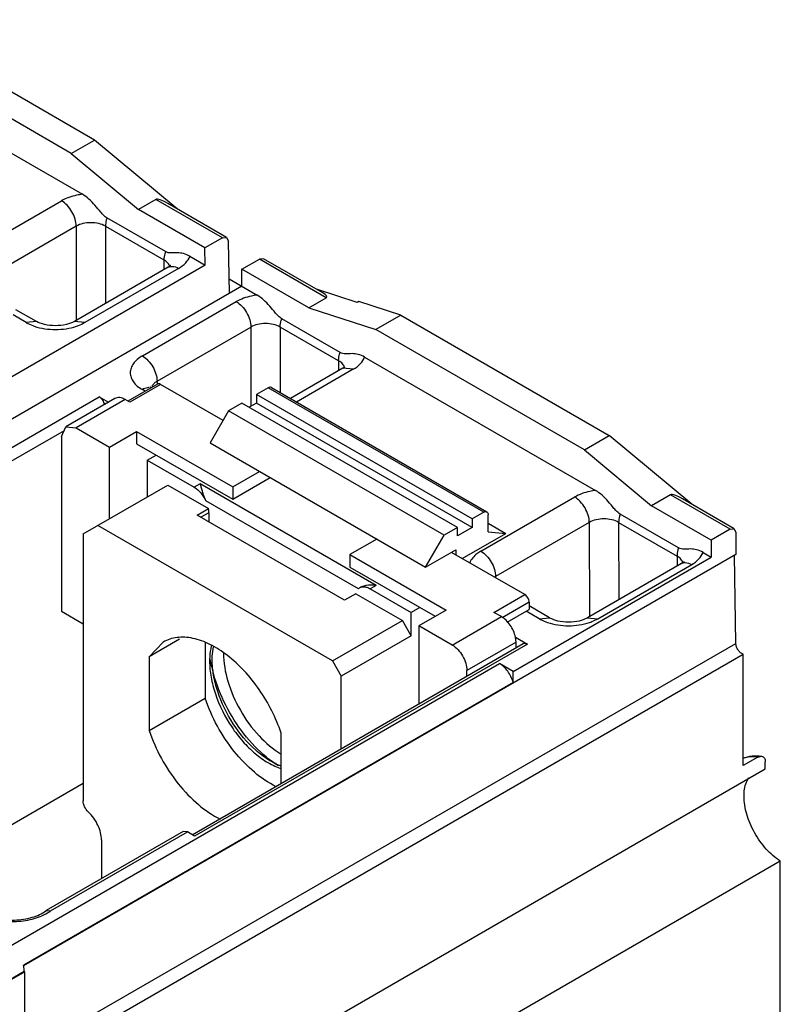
# Model space of a CAD drawing. Header units: millimetres. Extents: x 20 to 157, y 25 to 223.
# Tile 6 of 6: x 120 to 157, y 159 to 206. Entities that reach past the tile are written whole.
import ezdxf

# ---------------------------------------------------------------- set-up
doc = ezdxf.new("R2010")
doc.units = ezdxf.units.MM
doc.header["$LTSCALE"] = 16.09879
doc.layers.get('0').update_dxf_attribs({"linetype": 'CONTINUOUS'})

msp = doc.modelspace()

# ---------------------------------------------------------------- linework, layer by layer
at = {"color": 7, "linetype": 'Continuous'}
for p, q in [((124.011, 200.358), (113.956, 206.163)), ((122.88, 199.705), (112.825, 205.51)), ((112.28, 204.175), (123.424, 197.741)), ((122.88, 199.705), (124.011, 200.358)), ((127.998, 197.035), (124.011, 200.358)), ((122.88, 199.705), (126.119, 197.005)), ((117.888, 194.814), (122.413, 197.427)), ((126.968, 197.495), (126.119, 197.005)), ((130.171, 195.646), (126.968, 197.495)), ((130.373, 195.664), (127.541, 197.299)), ((129.322, 195.156), (126.119, 197.005)), ((123.12, 196.202), (118.595, 193.589)), ((123.12, 196.202), (123.122, 191.656)), ((124.534, 196.202), (124.535, 192.472)), ((124.534, 196.202), (127.35, 194.576)), ((127.421, 194.973), (124.605, 196.599)), ((130.171, 195.646), (129.322, 195.156)), ((130.171, 195.646), (130.373, 195.664)), ((130.373, 195.664), (130.461, 195.478)), ((130.517, 192.962), (130.461, 195.478)), ((128.602, 194.751), (129.341, 194.325)), ((129.341, 194.325), (129.322, 195.156)), ((129.341, 194.325), (81.258, 166.564)), ((127.35, 194.576), (127.35, 194.097)), ((131.108, 194.125), (131.958, 194.614)), ((132.158, 194.634), (131.958, 194.614)), ((135.182, 192.752), (131.958, 194.614)), ((135.009, 192.988), (132.158, 194.634)), ((127.558, 194.217), (123.032, 191.604)), ((128.057, 194.167), (123.532, 191.555)), ((131.108, 193.305), (131.108, 194.125)), ((134.334, 192.262), (131.108, 194.125)), ((130.502, 193.655), (131.851, 192.876)), ((131.11, 193.304), (83.026, 165.543)), ((136.679, 192.526), (134.718, 193.156)), ((126.313, 189.948), (130.839, 192.561)), ((134.334, 192.262), (135.182, 192.752)), ((136.75, 192.566), (136.679, 192.526)), ((138.776, 191.915), (136.75, 192.566)), ((120.703, 191.555), (120.076, 191.918)), ((121.204, 191.605), (120.217, 192.174)), ((134.334, 192.262), (137.573, 191.221)), ((138.776, 191.915), (137.573, 191.221)), ((138.776, 191.915), (148.831, 186.11)), ((121.204, 191.605), (120.704, 191.555)), ((123.532, 191.555), (123.032, 191.604)), ((135.848, 190.108), (133.032, 191.733)), ((127.02, 188.723), (131.547, 191.337)), ((131.547, 191.337), (131.546, 187.513)), ((132.961, 191.337), (132.961, 188.172)), ((135.778, 189.711), (132.961, 191.337)), ((147.629, 185.416), (137.573, 191.221)), ((135.778, 189.711), (135.778, 189.233)), ((137.029, 189.886), (148.173, 183.453)), ((135.985, 189.352), (133.451, 187.889)), ((136.485, 189.303), (133.744, 187.72)), ((135.985, 189.352), (136.079, 189.418)), ((136.485, 189.303), (135.985, 189.352)), ((127.036, 188.587), (125.613, 187.765)), ((127.186, 188.572), (125.701, 187.714)), ((127.02, 188.723), (127.02, 188.587)), ((130.202, 186.831), (127.186, 188.572)), ((126.441, 188.243), (126.313, 188.317)), ((132.383, 188.404), (131.818, 188.078)), ((142.778, 182.403), (132.383, 188.404)), ((132.533, 188.419), (142.928, 182.418)), ((108.183, 178.698), (124.234, 187.966)), ((124.989, 187.886), (122.62, 186.519)), ((125.489, 187.837), (123.12, 186.469)), ((124.234, 187.966), (124.68, 187.708)), ((125.701, 187.714), (125.489, 187.837)), ((131.111, 187.67), (130.474, 187.302)), ((141.505, 181.668), (131.111, 187.67)), ((131.818, 187.67), (131.464, 187.466)), ((131.818, 188.078), (131.818, 187.67)), ((142.212, 182.077), (131.818, 188.078)), ((142.212, 181.668), (131.818, 187.67)), ((130.474, 187.302), (129.576, 185.747)), ((140.869, 181.301), (130.474, 187.302)), ((122.536, 186.332), (108.684, 178.335)), ((122.413, 186.061), (122.62, 186.519)), ((122.62, 186.519), (123.12, 186.469)), ((123.12, 186.469), (124.729, 185.541)), ((124.729, 185.541), (126.037, 186.296)), ((126.037, 186.296), (126.037, 185.7)), ((126.037, 186.296), (130.669, 183.622)), ((122.413, 186.061), (122.413, 177.627)), ((129.576, 185.747), (139.971, 179.746)), ((147.629, 185.416), (148.831, 186.11)), ((152.818, 182.788), (148.831, 186.11)), ((124.729, 182.087), (124.729, 185.541)), ((126.037, 185.7), (130.669, 183.026)), ((147.629, 185.416), (150.868, 182.717)), ((126.55, 184.914), (126.974, 185.159)), ((126.55, 184.914), (126.55, 183.138)), ((126.55, 184.914), (128.816, 183.605)), ((130.669, 183.622), (131.963, 184.369)), ((130.669, 183.026), (132.479, 184.071)), ((123.46, 181.354), (127.54, 183.71)), ((127.54, 183.71), (129.501, 182.577)), ((129.099, 183.769), (128.816, 183.605)), ((137.582, 178.871), (129.099, 183.769)), ((130.669, 183.622), (130.669, 183.026)), ((136.732, 178.709), (129.378, 182.954)), ((142.636, 180.525), (147.162, 183.138)), ((151.787, 183.247), (150.868, 182.717)), ((154.659, 181.589), (151.787, 183.247)), ((154.859, 181.609), (152.361, 183.051)), ((128.957, 182.263), (129.501, 182.577)), ((142.778, 182.403), (142.212, 182.077)), ((153.74, 181.058), (150.868, 182.717)), ((136.064, 178.159), (128.957, 182.263)), ((129.52, 182.38), (129.135, 182.16)), ((129.52, 182.38), (129.52, 181.938)), ((142.212, 182.077), (142.212, 181.668)), ((142.99, 181.458), (142.99, 182.281)), ((152.17, 180.684), (149.354, 182.31)), ((135.481, 175.23), (124.167, 181.762)), ((141.505, 181.668), (140.869, 181.301)), ((142.212, 181.668), (141.505, 181.26)), ((141.505, 181.26), (141.505, 181.668)), ((142.99, 181.871), (143.837, 181.382)), ((142.99, 181.458), (143.837, 181.382)), ((147.869, 181.913), (143.344, 179.301)), ((147.869, 181.913), (147.87, 177.367)), ((149.283, 181.913), (149.284, 178.184)), ((149.283, 181.913), (152.099, 180.288)), ((154.659, 181.589), (153.74, 181.058)), ((154.659, 181.589), (154.859, 181.609)), ((154.859, 181.609), (154.942, 181.426)), ((123.46, 181.354), (123.46, 168.475)), ((137.619, 181.103), (136.325, 180.356)), ((139.971, 179.746), (140.869, 181.301)), ((141.738, 180.17), (143.837, 181.382)), ((153.74, 181.058), (153.74, 180.238)), ((154.942, 181.426), (154.942, 180.369)), ((139.971, 179.746), (141.434, 180.591)), ((141.434, 180.591), (141.434, 180.346)), ((154.942, 180.369), (120.577, 160.529)), ((136.325, 180.356), (136.325, 179.76)), ((136.325, 180.356), (140.957, 177.682)), ((144.754, 178.429), (141.222, 180.468)), ((144.194, 174.727), (153.74, 180.238)), ((152.099, 180.288), (152.099, 179.809)), ((153.351, 180.463), (153.74, 180.238)), ((154.935, 176.073), (154.871, 180.329)), ((136.325, 179.76), (140.441, 177.384)), ((152.307, 179.929), (147.781, 177.316)), ((148.281, 177.266), (152.806, 179.879)), ((143.344, 179.301), (143.344, 179.244)), ((137.582, 178.871), (137.3, 178.707)), ((137.3, 178.707), (139.278, 177.566)), ((136.609, 178.474), (136.064, 178.159)), ((136.609, 178.474), (138.853, 177.178)), ((143.269, 177.572), (144.754, 178.429)), ((139.702, 177.811), (139.278, 177.566)), ((140.957, 177.682), (139.649, 176.927)), ((144.966, 178.062), (143.66, 177.308)), ((143.904, 177.098), (144.966, 177.711)), ((144.966, 178.062), (144.966, 177.711)), ((145.953, 177.316), (144.971, 177.883)), ((122.413, 177.627), (123.46, 177.022)), ((135.481, 175.23), (138.853, 177.178)), ((139.278, 176.443), (138.853, 177.178)), ((139.278, 176.443), (139.278, 177.566)), ((141.258, 175.998), (143.626, 177.366)), ((143.626, 177.366), (143.269, 177.572)), ((145.453, 177.266), (144.824, 177.629)), ((145.453, 177.266), (145.953, 177.316)), ((147.781, 177.316), (148.281, 177.266)), ((139.649, 176.927), (139.649, 173.159)), ((141.258, 175.998), (139.649, 176.927)), ((128.11, 176.274), (126.642, 175.426)), ((139.278, 176.443), (135.905, 174.496)), ((144.307, 176.376), (144.881, 176.045)), ((120.641, 156.273), (154.935, 176.073)), ((127.324, 176.139), (126.642, 175.426)), ((128.713, 166.845), (144.682, 176.065)), ((144.881, 176.045), (128.83, 166.778)), ((129.343, 176.118), (129.343, 173.426)), ((144.333, 176.141), (141.965, 174.773)), ((144.333, 175.864), (144.333, 176.141)), ((144.881, 176.045), (144.682, 176.065)), ((120.999, 155.757), (155.294, 175.557)), ((126.642, 175.426), (126.642, 171.867)), ((155.294, 170.183), (155.294, 175.557)), ((104.993, 152.861), (143.53, 175.111)), ((135.481, 175.23), (135.905, 174.496)), ((144.194, 174.727), (143.53, 175.111)), ((135.905, 170.998), (135.905, 174.496)), ((141.965, 174.496), (141.965, 174.773)), ((144.194, 174.191), (144.194, 174.727)), ((144.194, 174.191), (120.577, 160.555)), ((126.642, 171.867), (129.343, 173.426)), ((133.006, 169.324), (133.006, 171.752)), ((156.001, 170.591), (155.294, 170.183)), ((156.001, 170.591), (156.178, 170.634)), ((156.354, 170.019), (156.354, 170.355)), ((120.999, 149.606), (156.354, 170.019)), ((123.46, 169.32), (115.592, 164.777)), ((128.284, 166.997), (121.678, 163.183)), ((121.888, 163.17), (128.484, 166.978)), ((128.484, 166.978), (128.284, 166.997)), ((128.83, 166.778), (128.484, 166.978)), ((124.344, 166.596), (124.344, 164.722)), ((157.079, 165.576), (115.112, 141.346)), ((157.079, 67.754), (157.079, 165.576)), ((121.665, 163.175), (121.678, 163.183)), ((121.678, 163.183), (121.888, 163.17)), ((120.62, 160.25), (105.7, 151.637)), ((120.642, 160.238), (105.722, 151.624)), ((120.642, 160.238), (120.62, 160.25)), ((120.642, 158.111), (120.642, 160.238))]:
    msp.add_line(p, q, dxfattribs=at)
for centre, radius, start, end in [((127.469, 187.945), 0.899, 119.9815, 121.9113), ((143.783, 178.539), 0.879, 119.9717, 123.7286), ((133.205, 175.218), 3.65, 178.5025, 180.0048)]:
    msp.add_arc(centre, radius, start, end, dxfattribs=at)
for centre, major_axis, ratio, start_param, end_param in [((128.244, 196.432), (1.293, -1.049), 0.18369, 2.286048, 3.071438), ((133.907, 193.162), (1.305, -0.377), 0.175725, -0.167444, 0.617944), ((153.063, 182.184), (1.293, -1.049), 0.18369, 2.286048, 3.071438)]:
    msp.add_ellipse(centre, major_axis=major_axis, ratio=ratio, start_param=start_param, end_param=end_param, dxfattribs=at)
for points, knots in [([(123.424, 197.741), (123.33, 197.73), (122.981, 197.673), (122.638, 197.556), (122.413, 197.427)], [0, 0, 0, 0, 0.266914, 1, 1, 1, 1]), ([(124.605, 196.599), (124.548, 196.631), (124.443, 196.722), (124.259, 196.933), (124.035, 197.21), (123.75, 197.51), (123.536, 197.676), (123.424, 197.741)], [0, 0, 0, 0, 0.11951, 0.248698, 0.510504, 0.765103, 1, 1, 1, 1]), ([(123.12, 196.202), (123.12, 196.318), (123.077, 196.562), (122.925, 196.906), (122.703, 197.209), (122.513, 197.369), (122.413, 197.427)], [0, 0, 0, 0, 0.237219, 0.500001, 0.762782, 1, 1, 1, 1]), ([(124.534, 196.202), (124.434, 196.26), (124.201, 196.344), (123.827, 196.385), (123.454, 196.344), (123.221, 196.26), (123.12, 196.202)], [0, 0, 0, 0, 0.237199, 0.499971, 0.762758, 1, 1, 1, 1]), ([(124.605, 196.599), (124.594, 196.565), (124.555, 196.436), (124.534, 196.301), (124.534, 196.202)], [0, 0, 0, 0, 0.265147, 1, 1, 1, 1]), ([(127.421, 194.973), (127.41, 194.939), (127.371, 194.81), (127.35, 194.675), (127.35, 194.576)], [0, 0, 0, 0, 0.265148, 1, 1, 1, 1]), ([(128.602, 194.751), (128.505, 194.807), (128.306, 194.89), (127.908, 194.941), (127.588, 194.876), (127.421, 194.973)], [0, 0, 0, 0, 0.277716, 0.52188, 1, 1, 1, 1]), ([(128.057, 194.167), (128.183, 194.24), (128.405, 194.402), (128.561, 194.634), (128.602, 194.751)], [0, 0, 0, 0, 0.541013, 1, 1, 1, 1]), ([(127.635, 194.244), (127.619, 194.31), (127.542, 194.445), (127.42, 194.536), (127.35, 194.576)], [0, 0, 0, 0, 0.455219, 1, 1, 1, 1]), ([(127.678, 194.307), (127.679, 194.309), (127.663, 194.29), (127.652, 194.284), (127.609, 194.247), (127.578, 194.229), (127.558, 194.217)], [0, 0, 0, 0, 0.047324, 0.226707, 0.545264, 1, 1, 1, 1]), ([(127.647, 194.253), (127.677, 194.26), (127.82, 194.276), (127.962, 194.223), (128.058, 194.168)], [0, 0, 0, 0, 0.221735, 1, 1, 1, 1]), ([(131.851, 192.876), (131.757, 192.865), (131.407, 192.808), (131.064, 192.691), (130.839, 192.561)], [0, 0, 0, 0, 0.26694, 1, 1, 1, 1]), ([(133.032, 191.733), (132.975, 191.766), (132.871, 191.857), (132.686, 192.068), (132.462, 192.345), (132.177, 192.645), (131.963, 192.811), (131.851, 192.876)], [0, 0, 0, 0, 0.119497, 0.248676, 0.510485, 0.765093, 1, 1, 1, 1]), ([(130.84, 192.562), (130.94, 192.504), (131.13, 192.344), (131.352, 192.041), (131.503, 191.697), (131.547, 191.453), (131.547, 191.337)], [0, 0, 0, 0, 0.237199, 0.499979, 0.762771, 1, 1, 1, 1]), ([(120.703, 191.555), (120.733, 191.538), (120.862, 191.469), (120.997, 191.413), (121.102, 191.377)], [0, 0, 0, 0, 0.239197, 1, 1, 1, 1]), ([(123.032, 191.604), (122.913, 191.536), (122.61, 191.434), (122.118, 191.381), (121.626, 191.434), (121.323, 191.536), (121.204, 191.605)], [0, 0, 0, 0, 0.218198, 0.500049, 0.781885, 1, 1, 1, 1]), ([(123.133, 191.377), (123.169, 191.389), (123.306, 191.439), (123.439, 191.501), (123.532, 191.555)], [0, 0, 0, 0, 0.2605, 1, 1, 1, 1]), ([(132.961, 191.337), (132.861, 191.395), (132.628, 191.479), (132.254, 191.52), (131.881, 191.479), (131.647, 191.395), (131.547, 191.337)], [0, 0, 0, 0, 0.237198, 0.499969, 0.762758, 1, 1, 1, 1]), ([(132.962, 191.336), (132.962, 191.368), (132.968, 191.503), (132.999, 191.635), (133.032, 191.733)], [0, 0, 0, 0, 0.234065, 1, 1, 1, 1]), ([(121.102, 191.377), (121.427, 191.266), (122.118, 191.167), (122.809, 191.266), (123.133, 191.377)], [0, 0, 0, 0, 0.499987, 1, 1, 1, 1]), ([(135.777, 189.711), (135.777, 189.742), (135.784, 189.877), (135.815, 190.01), (135.848, 190.108)], [0, 0, 0, 0, 0.234062, 1, 1, 1, 1]), ([(137.029, 189.886), (136.932, 189.942), (136.733, 190.025), (136.335, 190.076), (136.015, 190.011), (135.848, 190.108)], [0, 0, 0, 0, 0.277733, 0.521909, 1, 1, 1, 1]), ([(126.313, 189.948), (126.225, 189.897), (126.066, 189.788), (125.876, 189.588), (125.756, 189.367), (125.714, 189.132), (125.756, 188.898), (125.876, 188.677), (126.066, 188.477), (126.225, 188.367), (126.313, 188.317)], [0, 0, 0, 0, 0.144771, 0.274559, 0.391127, 0.499999, 0.608871, 0.72544, 0.855229, 1, 1, 1, 1]), ([(126.313, 189.948), (126.413, 189.89), (126.603, 189.73), (126.825, 189.427), (126.976, 189.083), (127.02, 188.839), (127.02, 188.723)], [0, 0, 0, 0, 0.237218, 0.499999, 0.762781, 1, 1, 1, 1]), ([(136.061, 189.379), (136.046, 189.445), (135.969, 189.58), (135.848, 189.67), (135.778, 189.711)], [0, 0, 0, 0, 0.455278, 1, 1, 1, 1]), ([(136.485, 189.303), (136.611, 189.376), (136.832, 189.538), (136.988, 189.769), (137.029, 189.886)], [0, 0, 0, 0, 0.540967, 1, 1, 1, 1]), ([(126.922, 188.657), (126.906, 188.645), (126.848, 188.595), (126.799, 188.535), (126.772, 188.487)], [0, 0, 0, 0, 0.268634, 1, 1, 1, 1]), ([(127.186, 188.572), (127.161, 188.586), (127.112, 188.606), (127.056, 188.598), (127.036, 188.587)], [0, 0, 0, 0, 0.550038, 1, 1, 1, 1]), ([(126.645, 188.413), (126.619, 188.414), (126.502, 188.407), (126.391, 188.362), (126.313, 188.317)], [0, 0, 0, 0, 0.22604, 1, 1, 1, 1]), ([(126.693, 188.456), (126.691, 188.459), (126.703, 188.444), (126.711, 188.439), (126.721, 188.429), (126.727, 188.424)], [0, 0, 0, 0, 0.210232, 0.529161, 1, 1, 1, 1]), ([(132.533, 188.419), (132.513, 188.431), (132.458, 188.439), (132.408, 188.419), (132.383, 188.404)], [0, 0, 0, 0, 0.449963, 1, 1, 1, 1]), ([(124.502, 187.59), (124.482, 187.668), (124.413, 187.812), (124.299, 187.928), (124.234, 187.966)], [0, 0, 0, 0, 0.516907, 1, 1, 1, 1]), ([(125.489, 187.837), (125.406, 187.885), (125.274, 187.937), (125.098, 187.933), (125.022, 187.906), (124.989, 187.886)], [0, 0, 0, 0, 0.547799, 0.781662, 1, 1, 1, 1]), ([(128.816, 183.605), (128.935, 183.536), (129.155, 183.338), (129.313, 183.092), (129.378, 182.954)], [0, 0, 0, 0, 0.475596, 1, 1, 1, 1]), ([(129.378, 182.954), (129.342, 183.03), (129.285, 183.183), (129.217, 183.402), (129.158, 183.596), (129.12, 183.715), (129.099, 183.769)], [0, 0, 0, 0, 0.2932, 0.56421, 0.801341, 1, 1, 1, 1]), ([(148.173, 183.453), (148.079, 183.441), (147.73, 183.385), (147.387, 183.268), (147.162, 183.138)], [0, 0, 0, 0, 0.266919, 1, 1, 1, 1]), ([(149.354, 182.31), (149.297, 182.343), (149.192, 182.434), (149.008, 182.645), (148.784, 182.921), (148.499, 183.221), (148.285, 183.388), (148.173, 183.453)], [0, 0, 0, 0, 0.119508, 0.248696, 0.510502, 0.765102, 1, 1, 1, 1]), ([(147.869, 181.913), (147.869, 182.029), (147.826, 182.274), (147.674, 182.617), (147.452, 182.92), (147.262, 183.08), (147.162, 183.138)], [0, 0, 0, 0, 0.237219, 0.500001, 0.762782, 1, 1, 1, 1]), ([(129.52, 182.38), (129.52, 182.396), (129.518, 182.462), (129.51, 182.528), (129.501, 182.577)], [0, 0, 0, 0, 0.24057, 1, 1, 1, 1]), ([(142.778, 182.403), (142.803, 182.418), (142.852, 182.438), (142.908, 182.43), (142.928, 182.418)], [0, 0, 0, 0, 0.550038, 1, 1, 1, 1]), ([(142.928, 182.418), (142.948, 182.407), (142.983, 182.363), (142.99, 182.309), (142.99, 182.281)], [0, 0, 0, 0, 0.44996, 1, 1, 1, 1]), ([(149.283, 181.913), (149.183, 181.971), (148.949, 182.056), (148.576, 182.096), (148.203, 182.056), (147.969, 181.971), (147.869, 181.913)], [0, 0, 0, 0, 0.237206, 0.499984, 0.76277, 1, 1, 1, 1]), ([(149.354, 182.31), (149.342, 182.276), (149.304, 182.147), (149.283, 182.012), (149.283, 181.913)], [0, 0, 0, 0, 0.265147, 1, 1, 1, 1]), ([(142.636, 180.525), (142.572, 180.488), (142.354, 180.345), (142.167, 180.136), (142.099, 179.961)], [0, 0, 0, 0, 0.282191, 1, 1, 1, 1]), ([(142.636, 180.525), (142.737, 180.467), (142.927, 180.308), (143.149, 180.005), (143.3, 179.661), (143.344, 179.417), (143.344, 179.301)], [0, 0, 0, 0, 0.237218, 0.499999, 0.762781, 1, 1, 1, 1]), ([(152.17, 180.684), (152.158, 180.651), (152.12, 180.522), (152.099, 180.387), (152.099, 180.288)], [0, 0, 0, 0, 0.265149, 1, 1, 1, 1]), ([(153.351, 180.463), (153.254, 180.519), (153.055, 180.602), (152.657, 180.653), (152.337, 180.588), (152.17, 180.684)], [0, 0, 0, 0, 0.277719, 0.521883, 1, 1, 1, 1]), ([(152.383, 179.956), (152.368, 180.022), (152.291, 180.157), (152.169, 180.247), (152.099, 180.288)], [0, 0, 0, 0, 0.455223, 1, 1, 1, 1]), ([(152.427, 180.019), (152.428, 180.021), (152.412, 180.002), (152.401, 179.995), (152.357, 179.959), (152.326, 179.94), (152.307, 179.929)], [0, 0, 0, 0, 0.047323, 0.226705, 0.545263, 1, 1, 1, 1]), ([(152.806, 179.879), (152.932, 179.952), (153.154, 180.114), (153.309, 180.346), (153.351, 180.463)], [0, 0, 0, 0, 0.54101, 1, 1, 1, 1]), ([(152.396, 179.964), (152.426, 179.972), (152.569, 179.988), (152.711, 179.935), (152.807, 179.879)], [0, 0, 0, 0, 0.221734, 1, 1, 1, 1]), ([(137.582, 178.871), (137.422, 178.892), (137.181, 178.892), (136.896, 178.815), (136.775, 178.75), (136.732, 178.709)], [0, 0, 0, 0, 0.548572, 0.796267, 1, 1, 1, 1]), ([(136.732, 178.709), (136.764, 178.74), (136.844, 178.79), (136.988, 178.814), (137.146, 178.785), (137.248, 178.737), (137.3, 178.707)], [0, 0, 0, 0, 0.220257, 0.449625, 0.706757, 1, 1, 1, 1]), ([(144.966, 178.062), (144.966, 178.135), (144.916, 178.278), (144.817, 178.393), (144.754, 178.429)], [0, 0, 0, 0, 0.499999, 1, 1, 1, 1]), ([(144.307, 176.376), (144.263, 176.582), (144.128, 176.878), (143.866, 177.193), (143.708, 177.318), (143.626, 177.366)], [0, 0, 0, 0, 0.513276, 0.768668, 1, 1, 1, 1]), ([(145.453, 177.266), (145.483, 177.249), (145.611, 177.18), (145.747, 177.124), (145.852, 177.088)], [0, 0, 0, 0, 0.239184, 1, 1, 1, 1]), ([(145.953, 177.316), (146.072, 177.247), (146.375, 177.145), (146.867, 177.093), (147.359, 177.145), (147.662, 177.247), (147.781, 177.316)], [0, 0, 0, 0, 0.218134, 0.499987, 0.781852, 1, 1, 1, 1]), ([(147.882, 177.088), (147.918, 177.1), (148.055, 177.15), (148.188, 177.213), (148.281, 177.266)], [0, 0, 0, 0, 0.26051, 1, 1, 1, 1]), ([(145.852, 177.088), (146.176, 176.978), (146.867, 176.879), (147.558, 176.978), (147.882, 177.088)], [0, 0, 0, 0, 0.5, 1, 1, 1, 1]), ([(133.006, 171.752), (132.881, 172.121), (132.573, 172.848), (131.972, 173.859), (131.254, 174.758), (130.457, 175.498), (129.624, 176.039), (128.794, 176.35), (128.003, 176.408), (127.524, 176.255), (127.324, 176.139)], [0, 0, 0, 0, 0.1473, 0.296878, 0.443111, 0.580807, 0.705847, 0.816079, 0.912431, 1, 1, 1, 1]), ([(144.333, 176.141), (144.333, 176.16), (144.331, 176.239), (144.32, 176.318), (144.307, 176.376)], [0, 0, 0, 0, 0.239073, 1, 1, 1, 1]), ([(129.641, 175.969), (129.629, 175.918), (129.582, 175.703), (129.561, 175.482), (129.556, 175.314)], [0, 0, 0, 0, 0.23912, 1, 1, 1, 1]), ([(129.682, 175.292), (129.682, 175.346), (129.687, 175.554), (129.71, 175.763), (129.74, 175.914)], [0, 0, 0, 0, 0.259908, 1, 1, 1, 1]), ([(141.258, 175.998), (141.358, 175.94), (141.548, 175.78), (141.77, 175.477), (141.921, 175.134), (141.965, 174.889), (141.965, 174.773)], [0, 0, 0, 0, 0.237243, 0.499999, 0.762756, 1, 1, 1, 1]), ([(155.294, 175.557), (155.247, 175.569), (155.153, 175.624), (155.041, 175.749), (154.961, 175.903), (154.936, 176.018), (154.935, 176.073)], [0, 0, 0, 0, 0.218388, 0.479317, 0.751911, 1, 1, 1, 1]), ([(132.877, 170.162), (132.461, 170.426), (131.669, 171.103), (130.699, 172.358), (129.966, 173.792), (129.669, 174.824), (129.589, 175.334)], [0, 0, 0, 0, 0.2351, 0.492013, 0.753158, 1, 1, 1, 1]), ([(133.01, 170.156), (132.795, 170.235), (132.361, 170.458), (131.529, 171.094), (130.63, 172.177), (130.007, 173.455), (129.733, 174.52), (129.682, 175.042), (129.682, 175.292)], [0, 0, 0, 0, 0.107116, 0.225997, 0.48778, 0.756411, 0.883219, 1, 1, 1, 1]), ([(130.227, 175.606), (130.227, 175.148), (130.397, 174.181), (130.991, 172.821), (131.862, 171.615), (132.609, 170.973), (133.005, 170.736)], [0, 0, 0, 0, 0.236735, 0.498904, 0.761695, 1, 1, 1, 1]), ([(129.555, 175.218), (129.555, 174.961), (129.609, 174.423), (129.898, 173.329), (130.426, 172.272), (131.135, 171.345), (131.728, 170.759), (132.353, 170.31), (132.8, 170.104), (133.019, 170.036)], [0, 0, 0, 0, 0.117537, 0.24533, 0.515619, 0.649893, 0.777549, 0.895002, 1, 1, 1, 1]), ([(144.194, 174.191), (144.143, 174.383), (144.008, 174.658), (143.756, 174.95), (143.607, 175.066), (143.53, 175.111)], [0, 0, 0, 0, 0.516451, 0.770051, 1, 1, 1, 1]), ([(132.761, 169.159), (132.387, 169.346), (131.652, 169.856), (130.7, 170.858), (129.898, 172.066), (129.499, 172.965), (129.343, 173.426)], [0, 0, 0, 0, 0.224605, 0.474962, 0.738435, 1, 1, 1, 1]), ([(126.642, 171.867), (126.797, 171.405), (127.197, 170.507), (127.999, 169.298), (128.951, 168.296), (129.686, 167.786), (130.06, 167.599)], [0, 0, 0, 0, 0.261565, 0.525037, 0.775395, 1, 1, 1, 1]), ([(156.001, 170.591), (155.874, 170.61), (155.625, 170.621), (155.38, 170.567), (155.269, 170.524)], [0, 0, 0, 0, 0.518323, 1, 1, 1, 1]), ([(155.29, 170.535), (155.427, 170.592), (155.724, 170.665), (156.028, 170.656), (156.179, 170.635)], [0, 0, 0, 0, 0.493694, 1, 1, 1, 1]), ([(156.178, 170.635), (156.205, 170.631), (156.258, 170.611), (156.316, 170.545), (156.348, 170.456), (156.354, 170.39), (156.354, 170.355)], [0, 0, 0, 0, 0.222585, 0.450018, 0.706575, 1, 1, 1, 1]), ([(155.329, 168.707), (155.329, 168.792), (155.345, 169.1), (155.434, 169.411), (155.556, 169.597)], [0, 0, 0, 0, 0.278157, 1, 1, 1, 1]), ([(157.079, 165.576), (156.828, 165.734), (156.357, 166.153), (155.808, 166.93), (155.435, 167.8), (155.329, 168.415), (155.329, 168.707)], [0, 0, 0, 0, 0.240173, 0.502952, 0.764134, 1, 1, 1, 1]), ([(123.712, 167.938), (123.636, 168.009), (123.517, 168.177), (123.46, 168.378), (123.46, 168.475)], [0, 0, 0, 0, 0.515436, 1, 1, 1, 1]), ([(124.344, 166.596), (124.344, 166.712), (124.308, 166.958), (124.134, 167.434), (123.903, 167.762), (123.712, 167.938)], [0, 0, 0, 0, 0.231041, 0.486011, 1, 1, 1, 1]), ([(118.472, 162.985), (118.717, 162.866), (119.267, 162.695), (120.131, 162.628), (120.981, 162.738), (121.509, 162.938), (121.736, 163.071)], [0, 0, 0, 0, 0.242475, 0.505494, 0.765551, 1, 1, 1, 1]), ([(118.527, 163.082), (118.752, 162.953), (119.288, 162.77), (120.138, 162.698), (120.966, 162.818), (121.468, 163.032), (121.665, 163.175)], [0, 0, 0, 0, 0.2381, 0.509969, 0.776746, 1, 1, 1, 1]), ([(121.736, 163.071), (121.749, 163.079), (121.801, 163.11), (121.852, 163.143), (121.888, 163.17)], [0, 0, 0, 0, 0.254999, 1, 1, 1, 1]), ([(120.62, 160.25), (120.62, 160.275), (120.616, 160.378), (120.597, 160.48), (120.577, 160.555)], [0, 0, 0, 0, 0.236702, 1, 1, 1, 1])]:
    msp.add_open_spline(points, degree=3, knots=knots, dxfattribs=at)
for points in [[(127.558, 194.217), (127.585, 194.233), (127.616, 194.245), (127.647, 194.253)], [(126.994, 188.708), (126.969, 188.692), (126.945, 188.675), (126.922, 188.657)], [(152.307, 179.929), (152.334, 179.945), (152.365, 179.957), (152.396, 179.964)]]:
    msp.add_open_spline(points, degree=3, dxfattribs=at)

doc.saveas('drawing.dxf')
